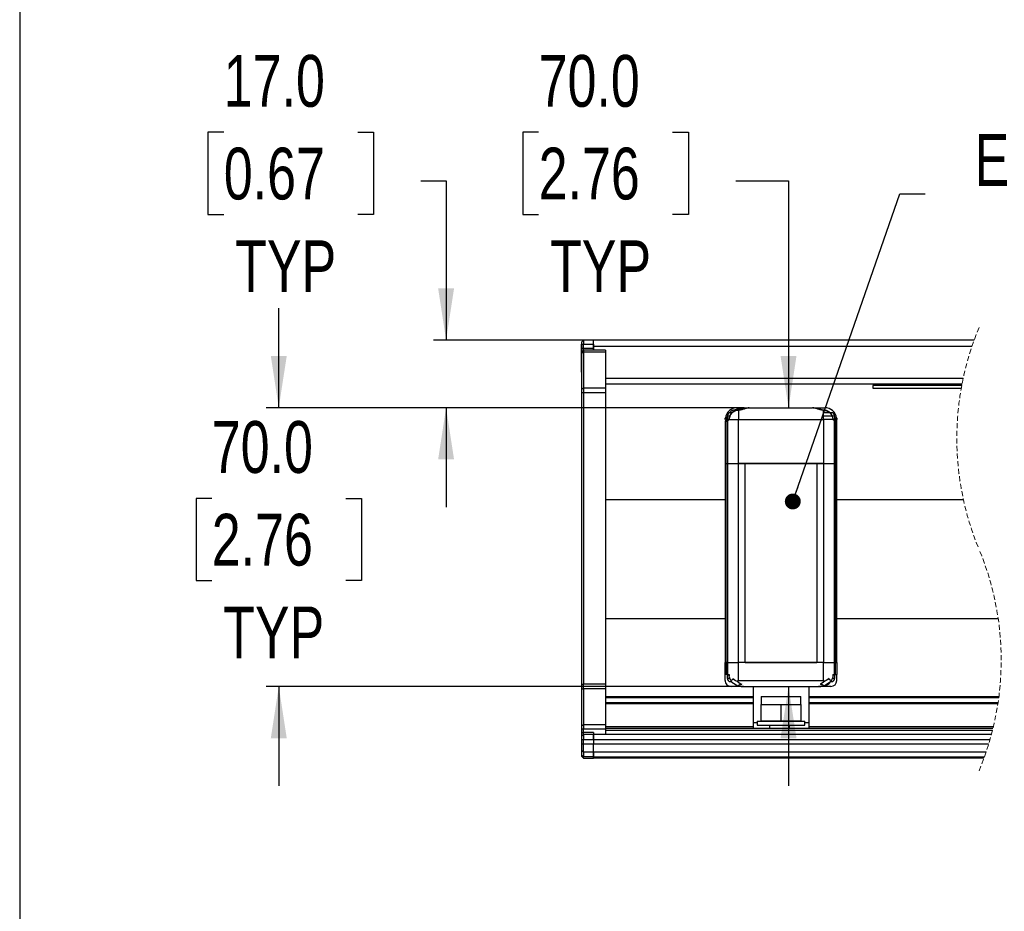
# Model space of a CAD drawing. Header units: millimetres. Extents: x 0 to 1118, y 0 to 864.
# Tile 2 of 21: x 0 to 247, y 224 to 448. Entities that reach past the tile are written whole.
import ezdxf

# ---------------------------------------------------------------- set-up
doc = ezdxf.new("R2010")
doc.units = ezdxf.units.MM
doc.linetypes.add('HIDDEN', pattern=[1.905, 1.27, -0.635])
doc.layers.add('DIMENSIONS', color=140, linetype='Continuous', lineweight=25)
doc.layers.add('TEXT', color=140, linetype='Continuous', lineweight=25)
doc.styles.add('SLDTEXTSTYLE0', font='TXT', dxfattribs={"width": 0.75})
doc.styles.add('SLDTEXTSTYLE1', font='TXT', dxfattribs={"width": 0.681818})
doc.dimstyles.new('SLDDIMSTYLE0', dxfattribs={"dimtxt": 13, "dimasz": 13, "dimexe": 0, "dimexo": 0.0625, "dimgap": 3.25, "dimtad": 0, "dimtih": 1, "dimtoh": 1, "dimdec": 1, "dimrnd": 1e-09, "dimzin": 4, "dimdsep": 46, "dimtxsty": 'SLDTEXTSTYLE0', "dimsah": 1, "dimcen": 0.09, "dimadec": 0, "dimazin": 1, "dimtfac": 1, "dimtdec": 1, "dimtmove": 0, "dimatfit": 0, "dimfxl": 0, "dimfrac": 2, "dimtolj": 1, "dimtzin": 12, "dimarcsym": 0})
doc.dimstyles.new('SLDDIMSTYLE1', dxfattribs={"dimtxt": 0.18, "dimasz": 4, "dimexe": 0, "dimexo": 0.0625, "dimgap": 0, "dimtad": 0, "dimtih": 1, "dimtoh": 1, "dimdec": 0, "dimrnd": 1e-09, "dimzin": 0, "dimdsep": 46, "dimtxsty": 'Standard', "dimblk1": 'DOT', "dimblk2": 'DOT', "dimsah": 1, "dimcen": 0.09, "dimadec": 0, "dimazin": 0, "dimtfac": 4, "dimtdec": 0, "dimtofl": 0, "dimtmove": 0, "dimatfit": 3, "dimldrblk": 'DOT', "dimfxl": 0, "dimfrac": 2, "dimtolj": 1, "dimtzin": 0, "dimarcsym": 0})

# ---------------------------------------------------------------- blocks, each defined once
blk = doc.blocks.new('_D')
at = {"layer": 'DIMENSIONS'}
for p, q in [((51.23, 419.6), (47.26, 419.6)), ((47.26, 419.6), (47.26, 398.97)), ((84.84, 419.6), (88.81, 419.6)), ((88.81, 419.6), (88.81, 398.97)), ((100.68, 407.37), (107.03, 407.37)), ((107.03, 407.37), (107.03, 367.37)), ((47.26, 398.97), (51.23, 398.97)), ((88.81, 398.97), (84.84, 398.97)), ((142.77, 367.37), (103.85, 367.37)), ((181.87, 350.42), (103.85, 350.42)), ((107.03, 350.42), (107.03, 325.42))]:
    blk.add_line(p, q, dxfattribs=at)
for points in [[(107.03, 367.37), (109.03, 380.37), (105.03, 380.37)], [(107.03, 350.42), (105.03, 337.42), (109.03, 337.42)]]:
    blk.add_solid(points, dxfattribs=at)
at = {"layer": 'DIMENSIONS', "char_height": 13, "attachment_point": 1, "style": 'SLDTEXTSTYLE0'}
for s, insert in [('17.0', (51.23, 439)), ('0.67', (51.23, 415.72)), ('TYP', (54.09, 392.45))]:
    blk.add_mtext(s, dxfattribs=dict(at, insert=insert))
blk = doc.blocks.new('_D_1')
at = {"layer": 'DIMENSIONS'}
for p, q in [((65.03, 350.42), (65.03, 375.42)), ((181.87, 350.42), (61.85, 350.42)), ((48.22, 327.65), (44.26, 327.65)), ((44.26, 327.65), (44.26, 307.01)), ((81.84, 327.65), (85.8, 327.65)), ((85.8, 327.65), (85.8, 307.01)), ((44.26, 307.01), (48.22, 307.01)), ((85.8, 307.01), (81.84, 307.01)), ((180.38, 280.42), (61.85, 280.42)), ((65.03, 280.42), (65.03, 255.42))]:
    blk.add_line(p, q, dxfattribs=at)
for points in [[(65.03, 350.42), (67.03, 363.42), (63.03, 363.42)], [(65.03, 280.42), (63.03, 267.42), (67.03, 267.42)]]:
    blk.add_solid(points, dxfattribs=at)
at = {"layer": 'DIMENSIONS', "char_height": 13, "attachment_point": 1, "style": 'SLDTEXTSTYLE0'}
for s, insert in [('70.0', (48.22, 347.05)), ('2.76', (48.22, 323.77)), ('TYP', (51.08, 300.49))]:
    blk.add_mtext(s, dxfattribs=dict(at, insert=insert))
blk = doc.blocks.new('_D_2')
at = {"layer": 'DIMENSIONS'}
for p, q in [((130.26, 419.6), (126.3, 419.6)), ((126.3, 419.6), (126.3, 398.97)), ((163.88, 419.6), (167.84, 419.6)), ((167.84, 419.6), (167.84, 398.97)), ((179.72, 407.37), (192.98, 407.37)), ((192.98, 407.37), (192.98, 350.42)), ((126.3, 398.97), (130.26, 398.97)), ((167.84, 398.97), (163.88, 398.97)), ((192.98, 280.42), (192.98, 255.42))]:
    blk.add_line(p, q, dxfattribs=at)
for points in [[(192.98, 350.42), (194.98, 363.42), (190.98, 363.42)], [(192.98, 280.42), (190.98, 267.42), (194.98, 267.42)]]:
    blk.add_solid(points, dxfattribs=at)
at = {"layer": 'DIMENSIONS', "char_height": 13, "attachment_point": 1, "style": 'SLDTEXTSTYLE0'}
for s, insert in [('70.0', (130.26, 439)), ('2.76', (130.26, 415.72)), ('TYP', (133.12, 392.45))]:
    blk.add_mtext(s, dxfattribs=dict(at, insert=insert))
blk = doc.blocks.new('SW_NOTE_0_3')
at = {"layer": 'TEXT', "color": 0, "char_height": 13, "attachment_point": 2}
for s, insert, style in [('EMITTER / RECEIVER', (79.78, 14.96), 'SLDTEXTSTYLE0'), ('FACE ( 4X )', (79.49, -1.85), 'SLDTEXTSTYLE1')]:
    blk.add_mtext(s, dxfattribs=dict(at, insert=insert, style=style))
blk = doc.blocks.new('_Dot')
at = {"color": 0, "linetype": 'ByBlock', "lineweight": -2}
blk.add_line((-0.5, 0), (-1, 0), dxfattribs=at)
at = {"color": 0, "linetype": 'ByBlock', "const_width": 0.5}
blk.add_lwpolyline([(-0.25, 0, 1), (0.25, 0, 1)], format="xyb", close=True, dxfattribs=at)

msp = doc.modelspace()

# ---------------------------------------------------------------- linework, layer by layer
at = {"color": 7, "linetype": 'Continuous'}
msp.add_line((-0.00051, 863.60028), (-0.00051, 0.00028), dxfattribs=at)
for p, q in [((141.04161, 366.37166), (141.02877, 366.37166)), ((141.02877, 359.37166), (141.02877, 366.37166)), ((141.54161, 367.37166), (141.04161, 366.87166)), ((141.04161, 366.87166), (141.04161, 366.37166)), ((141.04161, 366.37166), (141.54161, 366.37166)), ((141.04161, 366.37166), (141.04161, 365.37166)), ((141.54161, 367.37166), (141.54161, 366.37166)), ((144.0416, 367.37166), (141.54161, 367.37166)), ((141.54161, 365.37166), (141.54161, 366.37166)), ((141.54161, 366.37166), (144.0416, 366.37166)), ((144.0416, 366.37166), (144.0416, 367.37166)), ((144.0416, 366.37166), (144.0416, 365.37166)), ((239.55513, 367.37166), (144.0419, 367.37166)), ((144.0419, 365.87166), (144.0419, 367.37166)), ((144.0419, 365.87166), (239.03001, 365.87166)), ((144.0419, 364.87166), (144.0419, 365.87166)), ((141.04161, 365.37166), (141.54161, 365.37166)), ((141.04161, 365.37166), (141.04161, 364.37166)), ((141.54161, 364.87166), (141.04161, 364.37166)), ((141.04161, 364.07877), (141.54161, 364.43232)), ((141.04161, 364.37166), (141.04161, 364.07877)), ((141.04161, 364.07877), (141.04161, 354.95744)), ((141.54161, 364.87166), (141.54161, 365.37166)), ((141.54161, 365.37166), (144.0416, 365.37166)), ((141.54161, 364.87166), (141.54161, 364.43232)), ((147.04162, 364.87166), (141.54161, 364.87166)), ((141.54161, 364.43232), (141.54161, 355.311)), ((141.54161, 364.43232), (147.04162, 364.43232)), ((144.0416, 365.37166), (144.0416, 364.87166)), ((147.04162, 364.87166), (147.04162, 364.43232)), ((147.04162, 364.43232), (147.04162, 355.311)), ((141.02877, 359.37166), (141.04161, 359.37166)), ((147.04162, 357.87166), (236.82967, 357.87166)), ((147.04162, 356.37166), (236.52485, 356.37166)), ((214.21391, 356.27636), (214.21391, 356.37166)), ((236.50662, 356.27636), (214.21391, 356.27636)), ((214.21391, 356.27636), (214.21391, 355.98802)), ((236.4522, 355.98802), (214.21391, 355.98802)), ((214.21391, 355.28242), (214.21391, 355.98802)), ((141.54161, 355.311), (141.04161, 354.95744)), ((141.04161, 354.95744), (141.04161, 354.25034)), ((141.04161, 354.25034), (141.54161, 354.25034)), ((141.04161, 354.25034), (141.04161, 280.99298)), ((141.54161, 355.311), (141.54161, 354.25034)), ((147.04162, 355.311), (141.54161, 355.311)), ((141.54161, 354.25034), (147.04162, 354.25034)), ((141.54161, 354.25034), (141.54161, 280.99298)), ((147.04162, 355.311), (147.04162, 354.25034)), ((147.04162, 354.25034), (147.04162, 280.99298)), ((236.32411, 355.28242), (214.21391, 355.28242)), ((178.79552, 349.15609), (178.42022, 349.15609)), ((180.37245, 349.83665), (180.02305, 349.79743)), ((180.39704, 349.74832), (180.03917, 349.70812)), ((180.08689, 350.01742), (180.08689, 350.41741)), ((180.08689, 350.41741), (183.13158, 350.41741)), ((180.08689, 349.80459), (180.08689, 350.01741)), ((180.08689, 350.01741), (181.38296, 350.01741)), ((183.14016, 350.41741), (199.03359, 350.41741)), ((199.15766, 350.41741), (202.0869, 350.41741)), ((201.77675, 347.41741), (201.77675, 349.74832)), ((201.77675, 349.74832), (202.13461, 349.70812)), ((203.28925, 349.15609), (201.77675, 349.15609)), ((202.14862, 349.79776), (201.80136, 349.83665)), ((203.75357, 349.15609), (203.414, 349.15609)), ((177.36796, 347.01741), (177.08689, 347.01741)), ((177.08689, 347.01741), (177.08689, 336.41741)), ((177.36796, 347.01741), (177.56206, 347.01741)), ((177.36796, 336.41741), (177.36796, 347.01741)), ((177.48687, 347.41741), (177.48687, 347.6174)), ((177.73048, 347.41741), (177.48687, 347.41741)), ((177.51784, 347.81742), (177.58689, 348.02181)), ((177.51784, 347.81742), (177.58689, 347.81742)), ((177.56206, 347.01741), (177.67808, 347.05708)), ((177.58689, 348.32275), (177.58689, 347.48942)), ((178.16422, 348.32275), (177.58689, 348.32275)), ((177.90476, 347.48942), (177.58689, 347.48942)), ((177.67808, 347.05708), (177.67808, 336.41741)), ((177.84152, 347.41741), (177.73048, 347.41741)), ((177.79196, 347.37006), (177.78668, 347.37815)), ((177.98228, 347.41741), (178.78512, 347.41741)), ((178.78512, 347.41741), (180.39701, 347.41741)), ((180.39701, 336.41741), (180.39701, 347.41741)), ((180.39701, 347.41741), (201.77675, 347.41741)), ((203.9007, 348.32275), (201.77675, 348.32275)), ((202.0869, 347.48942), (201.77675, 347.48942)), ((202.0869, 347.46741), (201.77675, 347.46741)), ((201.77675, 347.41741), (201.77675, 336.41741)), ((204.19163, 347.48942), (202.0869, 347.48942)), ((203.83689, 347.46741), (202.0869, 347.46741)), ((203.83689, 347.46741), (203.83591, 347.48942)), ((204.41813, 348.32275), (204.00954, 348.32275)), ((204.44328, 347.41741), (204.33209, 347.41741)), ((204.37086, 347.37573), (204.38245, 347.36952)), ((204.68688, 347.41741), (204.44328, 347.41741)), ((204.49567, 336.41741), (204.49567, 347.05708)), ((204.49567, 347.05708), (204.61169, 347.01741)), ((204.5869, 347.48942), (204.5869, 348.32275)), ((204.61169, 347.01741), (204.8058, 347.01741)), ((204.8058, 347.01741), (204.8058, 336.41741)), ((205.08689, 347.01741), (204.8058, 347.01741)), ((205.08689, 347.01741), (205.08689, 347.41741)), ((205.08689, 336.41741), (205.08689, 347.01741)), ((177.08689, 336.41741), (177.08689, 286.41741)), ((177.36796, 336.41741), (177.08689, 336.41741)), ((177.36796, 286.41741), (177.36796, 336.41741)), ((177.36796, 336.41741), (177.67808, 336.41741)), ((177.67808, 336.41741), (177.67808, 286.41741)), ((177.67808, 336.41741), (180.39701, 336.41741)), ((180.39701, 286.41741), (180.39701, 336.41741)), ((180.39701, 336.41741), (182.08689, 336.41741)), ((201.77675, 336.41741), (180.39701, 336.41741)), ((182.08689, 286.41741), (182.08689, 336.41741)), ((182.08689, 336.41741), (200.0869, 336.41741)), ((200.0869, 336.41741), (200.0869, 286.41741)), ((200.0869, 336.41741), (201.77675, 336.41741)), ((201.77675, 336.41741), (201.77675, 286.41741)), ((201.77675, 336.41741), (204.49567, 336.41741)), ((204.49567, 286.41741), (204.49567, 336.41741)), ((204.49567, 336.41741), (204.8058, 336.41741)), ((204.8058, 336.41741), (204.8058, 286.41741)), ((204.8058, 336.41741), (205.08689, 336.41741)), ((205.08689, 286.41741), (205.08689, 336.41741)), ((147.04162, 327.37166), (177.08689, 327.37166)), ((205.08689, 327.37166), (236.8674, 327.37166)), ((177.08689, 297.37166), (147.04162, 297.37166)), ((245.61662, 297.37166), (205.08689, 297.37166)), ((177.08689, 286.41741), (177.36796, 286.41741)), ((177.08689, 283.41741), (177.08689, 286.41741)), ((177.67808, 286.41741), (177.36796, 286.41741)), ((177.36796, 286.41741), (177.36796, 283.41741)), ((177.67808, 286.41741), (180.39701, 286.41741)), ((177.67808, 286.41741), (177.67808, 283.41741)), ((182.08689, 286.41741), (180.39701, 286.41741)), ((180.39701, 281.91741), (180.39701, 286.41741)), ((201.77675, 286.41741), (180.39701, 286.41741)), ((182.08689, 286.41741), (200.0869, 286.41741)), ((201.77675, 286.41741), (200.0869, 286.41741)), ((201.77675, 286.41741), (204.49567, 286.41741)), ((201.77675, 281.91741), (201.77675, 286.41741)), ((204.8058, 286.41741), (204.49567, 286.41741)), ((204.49567, 283.41741), (204.49567, 286.41741)), ((204.8058, 286.41741), (205.08689, 286.41741)), ((204.8058, 283.41741), (204.8058, 286.41741)), ((205.08689, 286.41741), (205.08689, 283.41741)), ((177.36796, 283.41741), (177.08689, 283.41741)), ((177.08689, 281.91741), (177.08689, 283.41741)), ((177.67808, 283.41741), (177.36796, 283.41741)), ((177.58689, 283.28844), (177.58689, 282.45511)), ((177.58689, 283.28844), (178.08506, 283.28844)), ((177.58689, 282.45511), (178.22987, 282.45511)), ((177.67808, 283.41741), (178.08506, 283.41741)), ((178.08506, 283.41741), (178.08506, 283.08395)), ((180.39701, 281.91741), (201.77675, 281.91741)), ((203.98316, 282.45511), (204.5869, 282.45511)), ((204.10768, 283.41741), (204.49567, 283.41741)), ((204.10768, 283.41741), (204.10768, 282.99785)), ((204.10768, 283.28844), (204.5869, 283.28844)), ((204.49567, 283.41741), (204.8058, 283.41741)), ((204.5869, 282.45511), (204.5869, 283.28844)), ((204.8058, 283.41741), (205.08689, 283.41741)), ((205.08689, 281.91741), (205.08689, 283.41741)), ((141.04161, 280.99298), (141.54161, 280.99298)), ((141.04161, 280.99298), (141.04161, 279.57877)), ((141.54161, 279.93232), (141.04161, 279.57877)), ((141.04161, 279.57877), (141.04161, 270.45744)), ((141.54161, 279.93232), (141.54161, 280.99298)), ((147.04162, 280.99298), (141.54161, 280.99298)), ((141.54161, 279.93232), (141.54161, 270.811)), ((141.54161, 279.93232), (147.04162, 279.93232)), ((147.04162, 280.99298), (147.04162, 279.93232)), ((147.04162, 279.93232), (147.04162, 270.811)), ((178.42022, 281.62178), (178.73848, 281.62178)), ((180.0215, 280.41741), (178.58688, 280.41741)), ((178.75311, 281.50504), (180.25241, 280.52741)), ((180.0215, 280.41741), (180.0215, 280.67799)), ((181.65163, 280.41741), (180.0215, 280.41741)), ((180.33135, 280.50631), (180.25241, 280.52741)), ((180.33135, 280.50631), (180.50638, 280.46757)), ((181.65163, 280.41741), (200.55193, 280.41741)), ((184.08689, 280.41741), (184.08689, 271.34296)), ((198.08689, 280.41741), (198.08689, 271.34296)), ((202.13688, 280.41741), (200.53691, 280.41741)), ((201.84264, 280.49899), (201.67253, 280.46299)), ((201.84264, 280.49899), (201.90469, 280.51472)), ((203.47968, 281.54105), (201.90469, 280.51472)), ((202.13688, 280.58638), (202.13688, 280.41741)), ((203.58688, 280.41741), (202.13688, 280.41741)), ((203.48007, 281.62178), (203.75357, 281.62178)), ((147.04162, 277.91273), (184.08689, 277.91273)), ((184.08689, 277.51273), (147.04162, 277.51273)), ((186.10737, 277.89627), (186.10737, 275.89627)), ((186.10737, 277.89627), (196.10736, 277.89627)), ((196.10736, 275.86302), (196.10736, 277.89627)), ((198.08689, 277.91273), (245.78158, 277.91273)), ((245.72963, 277.51273), (198.08689, 277.51273)), ((147.04162, 276.41273), (184.08689, 276.41273)), ((184.08689, 276.01273), (147.04162, 276.01273)), ((186.07304, 271.68574), (186.07304, 275.89627)), ((186.07304, 275.89627), (191.08689, 275.89627)), ((191.08689, 275.89627), (191.08689, 271.68574)), ((191.08689, 275.89627), (196.10072, 275.89627)), ((196.10072, 275.89627), (196.10072, 271.68574)), ((198.08689, 276.41273), (245.57505, 276.41273)), ((245.51458, 276.01273), (198.08689, 276.01273)), ((141.04161, 270.37166), (141.02877, 270.37166)), ((141.02877, 270.37166), (141.02877, 263.37166)), ((141.54161, 270.811), (141.04161, 270.45744)), ((141.04161, 270.45744), (141.04161, 269.75034)), ((141.04161, 269.75034), (141.54161, 269.75034)), ((141.04161, 269.75034), (141.04161, 268.87166)), ((141.54161, 270.811), (141.54161, 269.75034)), ((147.04162, 270.811), (141.54161, 270.811)), ((141.54161, 268.87166), (141.54161, 269.75034)), ((141.54161, 269.75034), (147.04162, 269.75034)), ((147.04162, 270.811), (147.04162, 269.75034)), ((147.04162, 270.37166), (184.08689, 270.37166)), ((244.29438, 269.87166), (147.04162, 269.87166)), ((147.04162, 269.75034), (147.04162, 268.37166)), ((184.08689, 271.34296), (184.08689, 269.87166)), ((184.08689, 271.34296), (185.08688, 271.34296)), ((185.08688, 271.6624), (185.08688, 270.6624)), ((185.08688, 271.6624), (197.08688, 271.6624)), ((185.08688, 270.6624), (197.08688, 270.6624)), ((191.08689, 271.68574), (186.07304, 271.68574)), ((188.23931, 271.68574), (188.23931, 271.6624)), ((188.23931, 270.6624), (188.23931, 269.87166)), ((196.10072, 271.68574), (191.08689, 271.68574)), ((193.23931, 271.6624), (193.23931, 271.68574)), ((193.23931, 269.87166), (193.23931, 270.6624)), ((197.08688, 270.6624), (197.08688, 271.6624)), ((197.08688, 271.34296), (198.08689, 271.34296)), ((198.08689, 271.34296), (198.08689, 269.87166)), ((198.08689, 270.37166), (244.41454, 270.37166)), ((141.04161, 268.87166), (141.54161, 268.87166)), ((141.04161, 268.87166), (141.04161, 267.87166)), ((141.54161, 268.37166), (141.04161, 267.87166)), ((141.04161, 267.87166), (141.04161, 267.12166)), ((141.04161, 267.12166), (141.04161, 265.88026)), ((141.04161, 267.12166), (141.54161, 267.12166)), ((141.54161, 268.37166), (141.54161, 268.87166)), ((144.0416, 268.87166), (141.54161, 268.87166)), ((141.54161, 268.37166), (141.54161, 267.12166)), ((144.0416, 268.37166), (141.54161, 268.37166)), ((141.54161, 265.88026), (141.54161, 267.12166)), ((141.54161, 267.12166), (144.0416, 267.12166)), ((144.0416, 268.87166), (144.0416, 268.37166)), ((144.0416, 268.37166), (144.0416, 267.12166)), ((144.0419, 268.37166), (144.0416, 268.37166)), ((144.0416, 267.12166), (144.0416, 265.88026)), ((243.91121, 268.37166), (144.0419, 268.37166)), ((144.0419, 267.12166), (144.0419, 268.37166)), ((144.0419, 267.12166), (243.56559, 267.12166)), ((144.0419, 267.12166), (144.0419, 265.88026)), ((244.17046, 269.37166), (147.04162, 269.37166)), ((141.54161, 265.88026), (141.04161, 265.88026)), ((141.04161, 265.88026), (141.04161, 264.43798)), ((144.0416, 265.88026), (141.54161, 265.88026)), ((141.54161, 263.95722), (141.54161, 265.88026)), ((144.0416, 263.95722), (144.0416, 265.88026)), ((144.0416, 265.12166), (144.0419, 265.12166)), ((243.19831, 265.88026), (144.0419, 265.88026)), ((144.0419, 263.95722), (144.0419, 265.88026)), ((141.02877, 263.37166), (141.04161, 263.37166)), ((141.04161, 264.43798), (141.54161, 263.95722)), ((141.04161, 264.43798), (141.04161, 263.23718)), ((141.54161, 262.75642), (141.04161, 263.23718)), ((141.04161, 263.23718), (141.04161, 262.87166)), ((141.04161, 262.87166), (141.54161, 262.37166)), ((141.54161, 263.95722), (144.0416, 263.95722)), ((141.54161, 263.95722), (141.54161, 262.75642)), ((144.0416, 262.75642), (141.54161, 262.75642)), ((141.54161, 262.37166), (141.54161, 262.75642)), ((141.54161, 262.37166), (144.0416, 262.37166)), ((144.0416, 263.95722), (144.0416, 262.75642)), ((144.0416, 262.37166), (144.0416, 262.75642)), ((144.0419, 263.95722), (242.58113, 263.95722)), ((144.0419, 262.75642), (144.0419, 263.95722)), ((144.0419, 262.75642), (242.16542, 262.75642)), ((144.0419, 262.37166), (144.0419, 262.75642)), ((242.0272, 262.37166), (144.0419, 262.37166))]:
    msp.add_line(p, q)
at = {"flags": 128}
for points in [[(180.39704, 349.74832), (180.39704, 349.2742), (180.39704, 348.70857), (180.39704, 348.0793), (180.39701, 347.41741)], [(203.38864, 347.41743), (203.12942, 347.41743), (202.47201, 347.41742), (201.77675, 347.41741)], [(204.19148, 347.41745), (203.71315, 347.41744), (203.38864, 347.41743)], [(204.65592, 347.81742), (204.8072, 347.84097), (204.93541, 347.86093), (205.02109, 347.87427), (205.05116, 347.87895)], [(178.98605, 282.41255), (179.33676, 282.18401), (179.70494, 281.94409), (180.0845, 281.69674)], [(203.18774, 282.41255), (202.83703, 282.18401), (202.46885, 281.94409), (202.08925, 281.69674)], [(180.0845, 281.69674), (180.49548, 281.42895), (180.88109, 281.17765), (181.22837, 280.95135)], [(202.08925, 281.69674), (201.67831, 281.42895), (201.29267, 281.17765), (200.94538, 280.95135)]]:
    msp.add_lwpolyline(points, dxfattribs=at)
at = {"color": 7, "linetype": 'HIDDEN', "lineweight": 18}
for centre, start, end in [((307.60115, 342.70916), 157.3801351, 202.6198649), ((173.98115, 287.03416), 337.3801351, 22.6198649)]:
    msp.add_arc(centre, 72.3775, start, end, dxfattribs=at)
for centre, radius, start, end in [((180.08688, 347.41741), 3, 89.9999502, 171.1501752), ((178.42022, 348.32275), 0.83334, 90.000401, 179.999599), ((180.39705, 347.41736), 2.40941, 98.8653597, 168.5255541), ((202.08687, 347.41741), 3, 8.8498248, 89.9994806), ((201.77673, 347.41739), 2.40938, 11.4496685, 81.1073131), ((203.75355, 348.32275), 0.83334, 0.000401, 89.999599), ((177.48688, 347.01742), 0.39999, 90.0020786, 180.0011231), ((177.75019, 347.03527), 0.38265, 92.9534745, 182.675112), ((177.95408, 347.03165), 0.39228, 109.4962116, 182.0803507), ((204.21381, 347.02774), 0.39802, 358.5125322, 69.592751), ((204.42358, 347.03529), 0.38263, 357.3222849, 87.0491287), ((204.68689, 347.01742), 0.39999, 359.9988769, 90.0021903), ((178.58688, 281.9174), 1.49999, 179.9995032, 269.9997853), ((178.42022, 282.45512), 0.83334, 180.000401, 269.999599), ((203.58688, 281.91742), 1.50001, 269.999897, 359.9996761), ((203.75355, 282.45512), 0.83334, 270.000401, 359.999599), ((201.13672, 283.41485), 3.00009, 284.8315827, 321.3485531)]:
    msp.add_arc(centre, radius, start, end)
for points, knots in [([(180.03917, 349.70812), (179.8101, 349.65139), (179.35197, 349.53794), (178.77308, 349.11637), (178.3258, 348.5571), (178.19179, 348.10455), (178.12479, 347.87828)], [0, 0, 0, 0, 0.250001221, 0.49999987, 0.750001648, 1, 1, 1, 1]), ([(178.25795, 349.22184), (178.3023, 349.28011), (178.5379, 349.58969), (179.18817, 349.91659), (179.79378, 349.98453), (180.08689, 350.01741)], [0, 0, 0, 0, 0.106861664, 0.567729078, 1, 1, 1, 1]), ([(180.03917, 349.70812), (180.03713, 349.72054), (180.03407, 349.73921), (180.02435, 349.80465), (180.02567, 349.79445), (180.0257, 349.79422)], [0, 0, 0, 0, 0.660363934, 0.992109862, 1, 1, 1, 1]), ([(183.10234, 350.41293), (182.91112, 350.39106), (182.48662, 350.34251), (181.83584, 350.13409), (181.11537, 349.92665), (180.60415, 349.86271), (180.34629, 349.83047)], [0, 0, 0, 0, 0.204153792, 0.453202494, 0.724191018, 1, 1, 1, 1]), ([(180.39704, 349.74832), (180.3926, 349.76406), (180.38528, 349.79004), (180.38576, 349.83063), (180.35396, 349.83593), (180.36018, 349.78545), (180.35674, 349.75919), (180.35469, 349.74357)], [0, 0, 0, 0, 0.279015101, 0.460699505, 0.516026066, 0.712163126, 1, 1, 1, 1]), ([(183.14016, 350.41741), (182.9678, 350.39388), (182.57889, 350.34077), (181.97306, 350.1177), (181.24166, 349.87401), (180.69464, 349.79261), (180.39704, 349.74832)], [0, 0, 0, 0, 0.183933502, 0.415018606, 0.681744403, 1, 1, 1, 1]), ([(201.77675, 349.74832), (201.47847, 349.79276), (200.92982, 349.87449), (200.19714, 350.11894), (199.59186, 350.34163), (199.20454, 350.39421), (199.03359, 350.41741)], [0, 0, 0, 0, 0.3189784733, 0.5867244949, 0.8176016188, 1, 1, 1, 1]), ([(201.82741, 349.83061), (201.56949, 349.86286), (201.05814, 349.92679), (200.33747, 350.13424), (199.6865, 350.34265), (199.26188, 350.39121), (199.07061, 350.41308)], [0, 0, 0, 0, 0.275800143, 0.546790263, 0.795846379, 1, 1, 1, 1]), ([(201.80899, 349.83035), (201.80889, 349.83134), (201.8084, 349.83612), (201.78538, 349.82721), (201.79001, 349.79186), (201.78175, 349.76473), (201.77675, 349.74832)], [0, 0, 0, 0, 0.027601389, 0.132493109, 0.475120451, 1, 1, 1, 1]), ([(201.81075, 349.43754), (201.81271, 349.46934), (201.81673, 349.53469), (201.82062, 349.63133), (201.81958, 349.71928), (201.82056, 349.77912), (201.81421, 349.80655), (201.81317, 349.81107)], [0, 0, 0, 0, 0.255551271, 0.525004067, 0.774481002, 0.962863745, 1, 1, 1, 1]), ([(202.14803, 349.79402), (202.14807, 349.79432), (202.14945, 349.80465), (202.13967, 349.73934), (202.13662, 349.72059), (202.13458, 349.70812)], [0, 0, 0, 0, 0.010163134, 0.341149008, 1, 1, 1, 1]), ([(202.13458, 349.70812), (202.36368, 349.65138), (202.82187, 349.53792), (203.40081, 349.11627), (203.84808, 348.55691), (203.98206, 348.1043), (204.04906, 347.87799)], [0, 0, 0, 0, 0.250007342, 0.500000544, 0.750000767, 1, 1, 1, 1]), ([(177.08689, 347.41741), (177.08827, 347.49175), (177.09112, 347.64629), (177.11184, 347.79946), (177.1226, 347.87895)], [0, 0, 0, 0, 0.481070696, 1, 1, 1, 1]), ([(177.48687, 347.6174), (177.43528, 347.61469), (177.3378, 347.60957), (177.21238, 347.56782), (177.11211, 347.50779), (177.0945, 347.44468), (177.08689, 347.41742)], [0, 0, 0, 0, 0.3195932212, 0.6038438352, 0.8288807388, 1, 1, 1, 1]), ([(177.1226, 347.87895), (177.13263, 347.87739), (177.17122, 347.87139), (177.25254, 347.85872), (177.37426, 347.83978), (177.46742, 347.82527), (177.51784, 347.81742)], [0, 0, 0, 0, 0.076156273, 0.292866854, 0.61732658, 1, 1, 1, 1]), ([(177.48687, 347.6174), (177.48827, 347.65064), (177.49111, 347.71846), (177.50881, 347.784), (177.51784, 347.81742)], [0, 0, 0, 0, 0.490062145, 1, 1, 1, 1]), ([(177.67808, 347.05708), (177.67634, 347.08194), (177.67278, 347.13268), (177.68522, 347.21004), (177.70741, 347.25763), (177.71861, 347.28165)], [0, 0, 0, 0, 0.322270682, 0.657897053, 1, 1, 1, 1]), ([(177.98228, 347.41741), (177.94031, 347.34257), (177.86189, 347.2027), (177.73642, 347.1033), (177.67808, 347.05708)], [0, 0, 0, 0, 0.535078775, 1, 1, 1, 1]), ([(177.71861, 347.28165), (177.73303, 347.30412), (177.76168, 347.34879), (177.80496, 347.37951), (177.82647, 347.39477)], [0, 0, 0, 0, 0.502984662, 1, 1, 1, 1]), ([(177.93593, 347.57333), (177.91562, 347.5299), (177.88433, 347.46301), (177.83509, 347.40841), (177.81783, 347.38927)], [0, 0, 0, 0, 0.649329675, 1, 1, 1, 1]), ([(177.98228, 347.41741), (177.96961, 347.43452), (177.9454, 347.46723), (177.92392, 347.52267), (177.93319, 347.55702), (177.93727, 347.57215)], [0, 0, 0, 0, 0.3803895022, 0.7270728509, 1, 1, 1, 1]), ([(178.03646, 347.89909), (178.02124, 347.83393), (177.99513, 347.72209), (177.95263, 347.61547), (177.93489, 347.57096)], [0, 0, 0, 0, 0.5825545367, 1, 1, 1, 1]), ([(178.12479, 347.87828), (178.10676, 347.79976), (178.07069, 347.6426), (178.01176, 347.49251), (177.98228, 347.41741)], [0, 0, 0, 0, 0.499650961, 1, 1, 1, 1]), ([(178.03944, 347.8958), (178.0392, 347.89584), (178.02907, 347.8975), (178.09398, 347.88489), (178.11248, 347.88092), (178.12479, 347.87828)], [0, 0, 0, 0, 0.007845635, 0.339550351, 1, 1, 1, 1]), ([(204.04906, 347.87799), (204.06136, 347.88073), (204.07985, 347.88484), (204.14482, 347.89701), (204.13462, 347.89562), (204.13438, 347.89559)], [0, 0, 0, 0, 0.660218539, 0.991849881, 1, 1, 1, 1]), ([(204.04906, 347.87799), (204.06521, 347.80702), (204.10098, 347.64995), (204.15943, 347.49977), (204.19148, 347.41745)], [0, 0, 0, 0, 0.451824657, 1, 1, 1, 1]), ([(204.2389, 347.57097), (204.22114, 347.61547), (204.17862, 347.72208), (204.15251, 347.83393), (204.1373, 347.89909)], [0, 0, 0, 0, 0.417435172, 1, 1, 1, 1]), ([(204.23648, 347.57218), (204.24057, 347.55704), (204.24983, 347.52269), (204.22835, 347.46726), (204.20415, 347.43456), (204.19148, 347.41745)], [0, 0, 0, 0, 0.272927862, 0.619597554, 1, 1, 1, 1]), ([(204.49567, 347.05708), (204.4383, 347.10233), (204.31261, 347.20146), (204.23414, 347.34139), (204.19148, 347.41745)], [0, 0, 0, 0, 0.456429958, 1, 1, 1, 1]), ([(204.35548, 347.38951), (204.33838, 347.40855), (204.28928, 347.46318), (204.25807, 347.53003), (204.23773, 347.57359)], [0, 0, 0, 0, 0.3484052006, 1, 1, 1, 1]), ([(204.35417, 347.38921), (204.373, 347.37552), (204.41331, 347.3462), (204.45789, 347.28297), (204.48781, 347.20969), (204.5012, 347.13276), (204.49749, 347.08197), (204.49567, 347.05708)], [0, 0, 0, 0, 0.182658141, 0.391109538, 0.599378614, 0.803765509, 1, 1, 1, 1]), ([(205.08689, 347.41741), (205.07927, 347.44467), (205.06164, 347.50778), (204.9614, 347.56784), (204.83596, 347.60957), (204.73848, 347.6147), (204.68688, 347.61741)], [0, 0, 0, 0, 0.171141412, 0.396122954, 0.680421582, 1, 1, 1, 1]), ([(205.05116, 347.87895), (205.06191, 347.79946), (205.08263, 347.64628), (205.08551, 347.49175), (205.08689, 347.41741)], [0, 0, 0, 0, 0.518928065, 1, 1, 1, 1]), ([(178.47562, 281.90283), (178.34825, 282.16319), (178.16334, 282.54117), (178.10364, 282.95513), (178.08506, 283.08395)], [0, 0, 0, 0, 0.688803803, 1, 1, 1, 1]), ([(178.98605, 282.41255), (178.98156, 282.35794), (178.9727, 282.24998), (178.89346, 282.10554), (178.75549, 281.98652), (178.60744, 281.9258), (178.50484, 281.90792), (178.47562, 281.90283)], [0, 0, 0, 0, 0.2059502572, 0.4071385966, 0.6051128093, 0.8875574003, 1, 1, 1, 1]), ([(178.47562, 281.90283), (178.53798, 281.80286), (178.62374, 281.66538), (178.72538, 281.53941), (178.75311, 281.50504)], [0, 0, 0, 0, 0.727144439, 1, 1, 1, 1]), ([(180.39701, 281.91741), (180.39403, 281.91531), (180.28993, 281.84165), (180.18572, 281.76814), (180.0845, 281.69674)], [0, 0, 0, 0, 0.028627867, 1, 1, 1, 1]), ([(201.77675, 281.91741), (201.77973, 281.91531), (201.88383, 281.84165), (201.98803, 281.76814), (202.08925, 281.69674)], [0, 0, 0, 0, 0.028627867, 1, 1, 1, 1]), ([(203.72591, 281.89936), (203.64544, 281.91441), (203.5084, 281.94004), (203.34763, 282.03926), (203.24635, 282.15677), (203.19569, 282.28538), (203.19017, 282.37363), (203.18774, 282.41255)], [0, 0, 0, 0, 0.297231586, 0.506188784, 0.677301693, 0.857653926, 1, 1, 1, 1]), ([(203.47968, 281.54105), (203.52828, 281.60438), (203.61665, 281.71953), (203.692, 281.84355), (203.72591, 281.89936)], [0, 0, 0, 0, 0.549961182, 1, 1, 1, 1]), ([(204.10768, 282.99785), (204.08041, 282.85105), (204.02583, 282.5572), (203.88542, 282.19064), (203.76979, 281.97949), (203.72591, 281.89936)], [0, 0, 0, 0, 0.382499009, 0.765685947, 1, 1, 1, 1]), ([(180.33135, 280.50631), (180.34185, 280.54253), (180.36836, 280.63397), (180.48621, 280.7527), (180.65022, 280.85464), (180.90357, 280.93672), (181.10056, 280.94559), (181.22837, 280.95135)], [0, 0, 0, 0, 0.104361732, 0.263475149, 0.450843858, 0.643688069, 1, 1, 1, 1]), ([(180.50638, 280.46757), (180.69981, 280.45644), (181.08133, 280.43449), (181.46331, 280.42305), (181.65163, 280.41741)], [0, 0, 0, 0, 0.506992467, 1, 1, 1, 1]), ([(200.55193, 280.41741), (200.73162, 280.42232), (201.10535, 280.43252), (201.47869, 280.45258), (201.67253, 280.46299)], [0, 0, 0, 0, 0.480794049, 1, 1, 1, 1]), ([(200.94538, 280.95135), (201.09964, 280.94344), (201.3246, 280.93192), (201.59033, 280.82092), (201.72872, 280.71378), (201.81903, 280.60578), (201.83564, 280.53066), (201.84264, 280.49899)], [0, 0, 0, 0, 0.425487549, 0.620509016, 0.788525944, 0.910829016, 1, 1, 1, 1])]:
    msp.add_open_spline(points, degree=3, knots=knots)

# ---------------------------------------------------------------- block references
at = {"layer": 'TEXT'}
msp.add_blockref('SW_NOTE_0_3', (227.28124, 404.17028), dxfattribs=at)

# ---------------------------------------------------------------- dimensions: what is measured, and where the dimension line sits
at = {"layer": 'DIMENSIONS'}
for base, p1, p2, picture, middle in [((107.02875, 367.37166), (183.14017, 350.41741), (144.04191, 367.37166), '_D', (107.02875, 407.37166)), ((192.98172, 350.41741), (200.55191, 280.41741), (199.0336, 350.41741), '_D_2', (192.98172, 407.37166)), ((65.02875, 280.41741), (183.14017, 350.41741), (181.65162, 280.41741), '_D_1', (65.02875, 315.41741))]:
    dim = msp.add_linear_dim(base=base, p1=p1, p2=p2, angle=90, text='<>\\PTYP', dimstyle='SLDDIMSTYLE0', dxfattribs=at)
    dim.commit()
    dim.dimension.update_dxf_attribs({"geometry": picture, "text_midpoint": middle, "dimtype": 160})

# ---------------------------------------------------------------- leaders
at = {"layer": 'TEXT'}
msp.add_leader([(194.04984, 326.87027), (220.93124, 404.17028), (227.28124, 404.17028)], dimstyle='SLDDIMSTYLE1', dxfattribs=at)

doc.saveas('drawing.dxf')
